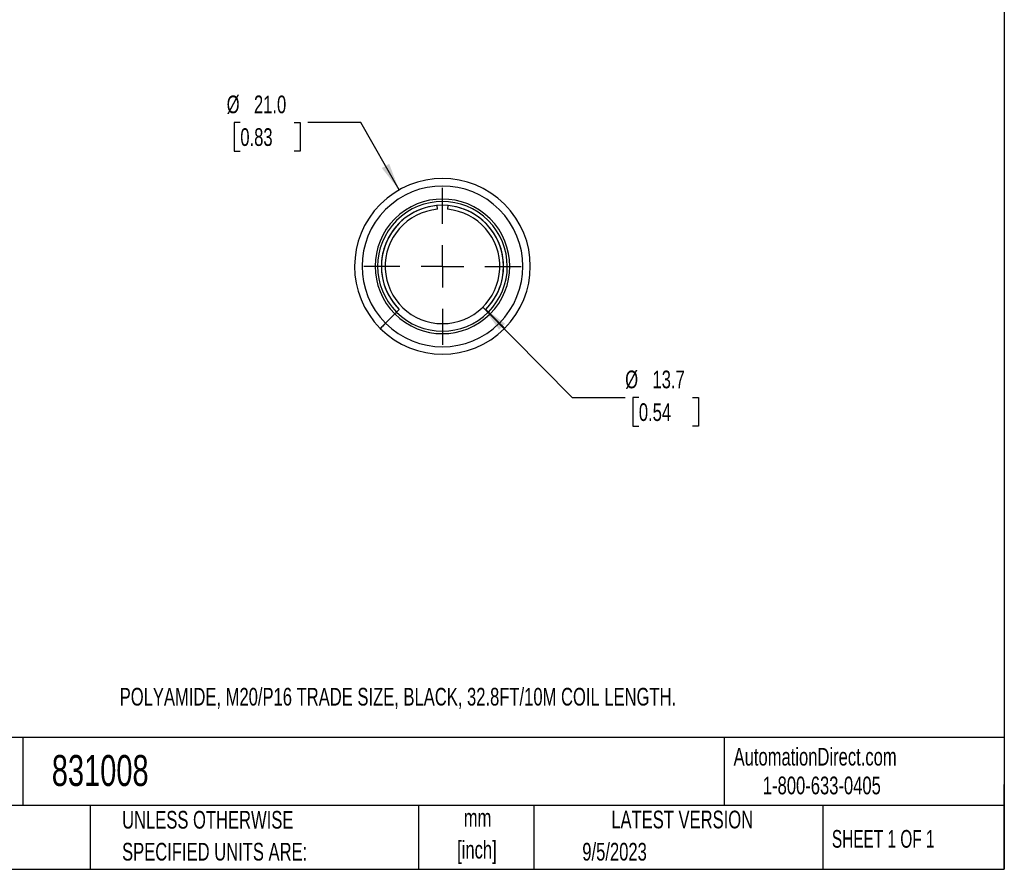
# Model space of a CAD drawing. Header units: millimetres. Extents: x 6 to 273, y 6 to 210.
# Tile 2 of 5: x 155 to 273, y 6 to 108. Entities that reach past the tile are written whole.
import ezdxf

# ---------------------------------------------------------------- set-up
doc = ezdxf.new("R2010")
doc.units = ezdxf.units.MM
doc.linetypes.add('CENTERX2', pattern=[20.32, 12.7, -2.54, 2.54, -2.54])
doc.layers.add('CENTER', color=40, linetype='CENTERX2')
doc.layers.add('DIMENSIONS', color=140, linetype='Continuous', lineweight=25)
doc.layers.add('TEXT', color=140, linetype='Continuous', lineweight=25)
doc.styles.add('SLDTEXTSTYLE0', font='TXT', dxfattribs={"width": 0.7})
doc.styles.add('SLDTEXTSTYLE1', font='TXT', dxfattribs={"width": 0.65})
doc.dimstyles.new('SLDDIMSTYLE2', dxfattribs={"dimtxt": 2.158008, "dimasz": 3.302, "dimexe": 0, "dimexo": 0.0625, "dimgap": 0.539502, "dimtad": 0, "dimtih": 1, "dimtoh": 1, "dimrnd": 1e-09, "dimzin": 12, "dimdsep": 46, "dimtxsty": 'SLDTEXTSTYLE0', "dimsah": 1, "dimcen": 0, "dimadec": 0, "dimazin": 3, "dimtfac": 1, "dimtofl": 0, "dimtmove": 0, "dimatfit": 3, "dimfxl": 0, "dimfrac": 2, "dimtolj": 1, "dimtzin": 12, "dimarcsym": 0})
doc.dimstyles.new('SLDDIMSTYLE3', dxfattribs={"dimtxt": 2.158008, "dimasz": 3.302, "dimexe": 0, "dimexo": 0.0625, "dimgap": 0.539502, "dimtad": 0, "dimtih": 1, "dimtoh": 1, "dimrnd": 1e-09, "dimzin": 4, "dimdsep": 46, "dimtxsty": 'SLDTEXTSTYLE0', "dimsah": 1, "dimcen": 0, "dimadec": 0, "dimazin": 1, "dimtfac": 1, "dimtofl": 0, "dimtmove": 0, "dimatfit": 3, "dimfxl": 0, "dimfrac": 2, "dimtolj": 1, "dimtzin": 12, "dimarcsym": 0})

# ---------------------------------------------------------------- blocks, each defined once
blk = doc.blocks.new('SW_NOTE_0')
at = {"layer": 'TEXT', "color": 0, "char_height": 2.117, "attachment_point": 2, "style": 'SLDTEXTSTYLE0'}
for s, insert in [('mm', (2.84, 2.73)), ('[inch]', (2.76, -1.09))]:
    blk.add_mtext(s, dxfattribs=dict(at, insert=insert))
blk = doc.blocks.new('SW_NOTE_0_1')
at = {"layer": 'TEXT', "color": 0, "char_height": 2.1167, "attachment_point": 1, "style": 'SLDTEXTSTYLE0'}
for s, insert in [('UNLESS OTHERWISE', (0, 2.73)), ('SPECIFIED UNITS ARE:', (0, -1.09))]:
    blk.add_mtext(s, dxfattribs=dict(at, insert=insert))
blk = doc.blocks.new('_D_2')
at = {"layer": 'DIMENSIONS'}
for p, q in [((210.71, 73.58), (221.39, 62.78)), ((221.39, 62.78), (227.74, 62.78)), ((229.37, 62.78), (228.64, 62.78)), ((228.64, 62.78), (228.64, 59.35)), ((235.78, 62.78), (236.51, 62.78)), ((236.51, 62.78), (236.51, 59.35)), ((228.64, 59.35), (229.37, 59.35)), ((236.51, 59.35), (235.78, 59.35))]:
    blk.add_line(p, q, dxfattribs=at)
blk.add_solid([(210.71, 73.58), (212.67, 70.88), (213.4, 71.59)], dxfattribs=at)
at = {"layer": 'DIMENSIONS', "char_height": 2.117, "attachment_point": 1, "style": 'SLDTEXTSTYLE0'}
for s, insert in [('%%c', (227.74, 65.99)), ('13.7', (231, 65.99)), ('0.54', (229.37, 62.08))]:
    blk.add_mtext(s, dxfattribs=dict(at, insert=insert))
blk = doc.blocks.new('_D_3')
at = {"layer": 'DIMENSIONS'}
for p, q in [((181.74, 95.67), (181.02, 95.67)), ((181.02, 95.67), (181.02, 92.24)), ((188.16, 95.67), (188.88, 95.67)), ((188.88, 95.67), (188.88, 92.24)), ((196.14, 95.67), (189.79, 95.67)), ((200.72, 87.59), (196.14, 95.67)), ((181.02, 92.24), (181.74, 92.24)), ((188.88, 92.24), (188.16, 92.24))]:
    blk.add_line(p, q, dxfattribs=at)
blk.add_solid([(200.72, 87.59), (199.53, 90.71), (198.65, 90.21)], dxfattribs=at)
at = {"layer": 'DIMENSIONS', "char_height": 2.117, "attachment_point": 1, "style": 'SLDTEXTSTYLE0'}
for s, insert in [('%%c', (180.11, 98.88)), ('21.0', (183.37, 98.88)), ('0.83', (181.74, 94.97))]:
    blk.add_mtext(s, dxfattribs=dict(at, insert=insert))
blk = doc.blocks.new('SW_CENTERMARKSYMBOL_0')
at = {"layer": 'CENTER', "color": 0}
for p, q in [((0, 5.08), (0, 9.39)), ((0, 0), (0, 2.54)), ((-5.08, 0), (-9.39, 0)), ((0, 0), (-2.54, 0)), ((0, 0), (0, -2.54)), ((0, 0), (2.54, 0)), ((5.08, 0), (9.39, 0)), ((0, -5.08), (0, -9.39))]:
    blk.add_line(p, q, dxfattribs=at)

msp = doc.modelspace()

# ---------------------------------------------------------------- linework, layer by layer
for p, q in [((205.301, 85.276), (205.261, 85.725)), ((206.534, 85.725), (206.495, 85.276)), ((200.413, 72.977), (200.731, 73.295)), ((200.736, 73.291), (200.417, 72.972)), ((211.378, 72.972), (211.059, 73.291)), ((211.064, 73.295), (211.382, 72.977)), ((199.098, 71.665), (200.202, 72.767)), ((200.207, 72.762), (199.104, 71.659)), ((212.691, 71.659), (211.588, 72.762)), ((211.593, 72.767), (212.697, 71.665))]:
    msp.add_line(p, q)
for radius, start, end in [(10.5, 315.05, 224.95), (9.608, 315.05, 224.95), (8.047, 315.05, 224.95), (7.75, 315.05, 224.95), (7.3, 315.05, 224.95), (7.3, 95, 225), (6.85, 95, 85), (7.3, 315, 85), (7.75, 225, 315), (8.047, 225, 315), (10.5, 225, 315), (9.608, 225, 315)]:
    msp.add_arc((205.898, 78.452), radius, start, end)
for points, knots in [([(200.413, 72.977), (200.413, 72.977), (200.39, 72.955), (200.312, 72.877), (200.258, 72.823), (200.202, 72.767)], [0, 0, 0, 0, 0.5, 0.5, 1, 1, 1, 1]), ([(200.207, 72.762), (200.263, 72.818), (200.317, 72.872), (200.395, 72.95), (200.417, 72.972), (200.417, 72.972)], [0, 0, 0, 0, 0.5, 0.5, 1, 1, 1, 1]), ([(211.378, 72.972), (211.378, 72.972), (211.4, 72.95), (211.478, 72.872), (211.532, 72.818), (211.588, 72.762)], [0, 0, 0, 0, 0.5, 0.5, 1, 1, 1, 1]), ([(211.593, 72.767), (211.537, 72.823), (211.483, 72.877), (211.405, 72.954), (211.382, 72.977), (211.382, 72.977)], [0, 0, 0, 0, 0.5, 0.5, 1, 1, 1, 1]), ([(198.466, 71.034), (198.466, 71.034), (198.483, 71.051), (198.546, 71.114), (198.593, 71.16), (198.767, 71.335), (198.931, 71.498), (199.098, 71.665)], [0, 0, 0, 0, 0.25, 0.25, 0.5, 0.5, 1, 1, 1, 1]), ([(199.104, 71.659), (199.02, 71.575), (198.938, 71.493), (198.786, 71.34), (198.716, 71.271), (198.541, 71.096), (198.473, 71.028), (198.473, 71.028)], [0, 0, 0, 0, 0.25, 0.25, 0.5, 0.5, 1, 1, 1, 1]), ([(213.322, 71.028), (213.322, 71.028), (213.306, 71.044), (213.243, 71.107), (213.196, 71.154), (213.022, 71.328), (212.858, 71.492), (212.691, 71.659)], [0, 0, 0, 0, 0.25, 0.25, 0.5, 0.5, 1, 1, 1, 1]), ([(212.697, 71.665), (212.781, 71.581), (212.863, 71.499), (213.016, 71.347), (213.086, 71.277), (213.26, 71.103), (213.329, 71.034), (213.329, 71.034)], [0, 0, 0, 0, 0.25, 0.25, 0.5, 0.5, 1, 1, 1, 1])]:
    msp.add_open_spline(points, degree=3, knots=knots)
at = {"layer": 'TEXT'}
for p, q in [((273.05, 209.55), (273.05, 6.35)), ((273.05, 22.126), (6.35, 22.126)), ((155.759, 22.126), (155.759, 13.97)), ((239.575, 22.126), (239.575, 13.97)), ((273.05, 6.35), (273.05, 16.51)), ((273.05, 13.97), (6.35, 13.97)), ((163.78, 13.97), (163.78, 6.35)), ((203.024, 13.97), (203.024, 6.35)), ((216.812, 13.97), (216.812, 6.35)), ((251.349, 13.97), (251.349, 6.35)), ((6.35, 6.35), (273.05, 6.35))]:
    msp.add_line(p, q, dxfattribs=at)

# ---------------------------------------------------------------- block references
at = {"layer": 'CENTER'}
msp.add_blockref('SW_CENTERMARKSYMBOL_0', (205.898, 78.452), dxfattribs=at)
at = {"layer": 'TEXT'}
for name, p in [('SW_NOTE_0_1', (167.608, 10.605)), ('SW_NOTE_0', (207.255, 10.846))]:
    msp.add_blockref(name, p, dxfattribs=at)

# ---------------------------------------------------------------- texts
for s, insert, char_height, attachment_point, style in [('POLYAMIDE, M20/P16 TRADE SIZE, BLACK, 32.8FT/10M COIL LENGTH.', (167.324, 28.05), 2.11667, 1, 'SLDTEXTSTYLE0'), ('831008', (159.208, 20.019), 3.7042, 1, 'SLDTEXTSTYLE0'), ('AutomationDirect.com', (240.695, 20.877), 2.11667, 1, 'SLDTEXTSTYLE0'), ('1-800-633-0405', (244.192, 17.437), 2.11667, 1, 'SLDTEXTSTYLE0'), ('LATEST VERSION', (234.552, 13.364), 2.11667, 2, 'SLDTEXTSTYLE0'), ('SHEET 1 OF 1', (252.441, 11.051), 2.11667, 1, 'SLDTEXTSTYLE1'), ('9/5/2023', (222.613, 9.513), 2.1167, 1, 'SLDTEXTSTYLE0')]:
    msp.add_mtext(s, dxfattribs=dict(at, insert=insert, char_height=char_height, attachment_point=attachment_point, style=style))

# ---------------------------------------------------------------- dimensions: what is measured, and where the dimension line sits
at = {"layer": 'DIMENSIONS'}
for p1, p2, dimstyle, picture, middle in [((211.076, 69.318), (200.719, 87.587), 'SLDDIMSTYLE3', '_D_3', (184.95, 95.673)), ((201.082, 83.324), (210.713, 73.581), 'SLDDIMSTYLE2', '_D_2', (232.575, 62.781))]:
    dim = msp.add_diameter_dim_2p(p1=p1, p2=p2, dimstyle=dimstyle, dxfattribs=at)
    dim.commit()
    dim.dimension.update_dxf_attribs({"geometry": picture, "text_midpoint": middle, "dimtype": 163})

doc.saveas('drawing.dxf')
